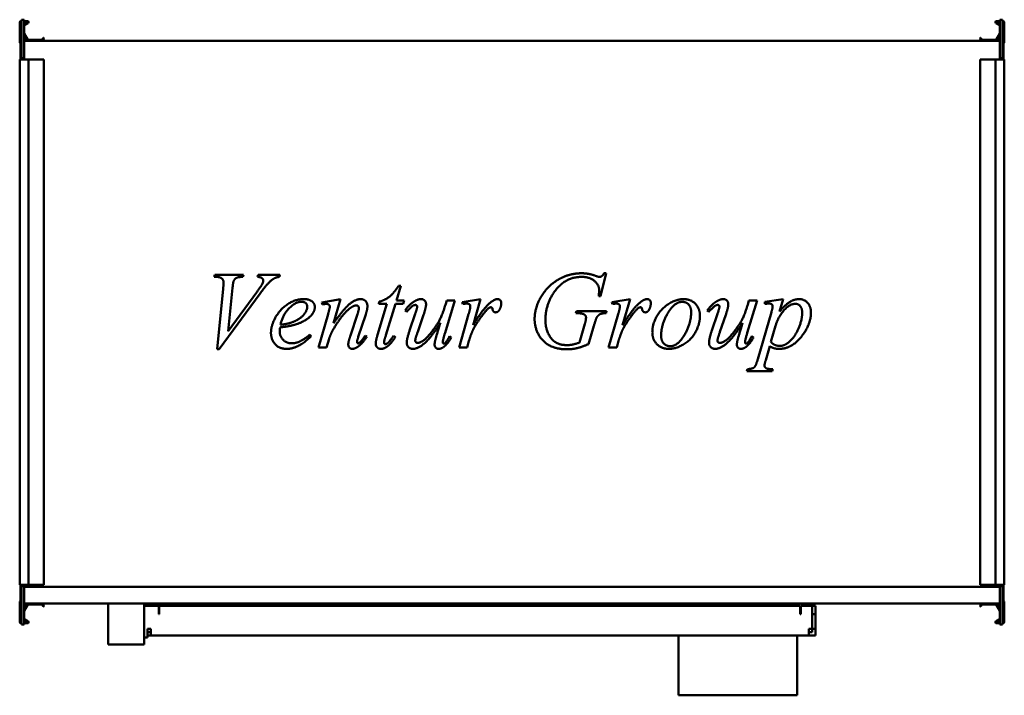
# Model space of a CAD drawing. Header units: millimetres. Extents: x 400 to 1280, y 292 to 896.
import ezdxf

# ---------------------------------------------------------------- set-up
doc = ezdxf.new("R2010")
doc.units = ezdxf.units.MM
doc.header["$LTSCALE"] = 4
doc.layers.add('Widoczne (ISO)', color=7, linetype='Continuous', lineweight=50)

msp = doc.modelspace()

# ---------------------------------------------------------------- linework, layer by layer
at = {"layer": 'Widoczne (ISO)'}
for p, q in [((400, 875.89), (400, 893.69)), ((400.8, 894.09), (401.6, 894.09)), ((400.8, 882.09), (400.8, 894.09)), ((401.2, 894.89), (401.6, 894.89)), ((401.6, 896.09), (401.6, 861.59)), ((404.1, 896.09), (401.6, 896.09)), ((404.1, 861.59), (404.1, 896.09)), ((404.1, 894.89), (407, 894.89)), ((407, 894.09), (404.1, 894.09)), ((404.1, 891.99), (407.1, 893.72)), ((407.5, 893.03), (404.2, 891.12)), ((1275.8, 891.12), (1272.5, 893.03)), ((1272.9, 893.72), (1275.9, 891.99)), ((1273, 894.89), (1275.9, 894.89)), ((1275.9, 894.09), (1273, 894.09)), ((1275.9, 896.09), (1278.4, 896.09)), ((1275.9, 896.09), (1275.9, 861.59)), ((1278.4, 861.59), (1278.4, 896.09)), ((1278.4, 894.89), (1278.8, 894.89)), ((1279.2, 894.09), (1278.4, 894.09)), ((1279.2, 882.09), (1279.2, 894.09)), ((1280, 893.69), (1280, 875.89)), ((401.6, 882.09), (400.8, 882.09)), ((400.8, 882.09), (400.8, 861.59)), ((406.7, 877.69), (404.1, 882.2)), ((404.13, 883.75), (407.39, 878.09)), ((1272.61, 878.09), (1275.87, 883.75)), ((1275.9, 882.2), (1273.3, 877.69)), ((1278.4, 882.09), (1279.2, 882.09)), ((1279.2, 882.09), (1279.2, 861.59)), ((404.1, 879.09), (405.2, 879.09)), ((405.2, 877.49), (404.1, 877.49)), ((404.1, 877.19), (1275.9, 877.19)), ((407.57, 877.99), (419.86, 877.99)), ((420.04, 878.09), (420.98, 879.72)), ((421.67, 879.32), (420.73, 877.69)), ((421.25, 879.79), (421.6, 879.59)), ((1259.27, 877.69), (1258.33, 879.32)), ((1258.4, 879.59), (1258.75, 879.79)), ((1259.02, 879.72), (1259.96, 878.09)), ((1260.14, 877.99), (1272.43, 877.99)), ((1274.8, 879.09), (1275.9, 879.09)), ((1275.9, 877.49), (1274.8, 877.49)), ((400, 860.59), (401.2, 860.59)), ((400, 860.59), (400, 390.59)), ((400.8, 861.59), (401.6, 861.59)), ((400.8, 861.59), (400.8, 860.59)), ((407, 860.59), (401.2, 860.59)), ((401.6, 861.59), (404.1, 861.59)), ((403.3, 860.59), (403.3, 861.59)), ((407, 860.59), (408, 860.59)), ((419.86, 860.59), (408, 860.59)), ((408, 860.59), (408, 390.59)), ((420.04, 860.59), (419.86, 860.59)), ((420.98, 860.59), (420.04, 860.59)), ((420.98, 860.59), (421.25, 860.59)), ((421.6, 860.59), (421.25, 860.59)), ((421.6, 860.59), (421.7, 860.59)), ((421.7, 860.59), (421.7, 390.59)), ((1258.3, 860.59), (1258.4, 860.59)), ((1258.3, 390.59), (1258.3, 860.59)), ((1258.75, 860.59), (1258.4, 860.59)), ((1258.75, 860.59), (1259.02, 860.59)), ((1259.96, 860.59), (1259.02, 860.59)), ((1260.14, 860.59), (1259.96, 860.59)), ((1272, 860.59), (1260.14, 860.59)), ((1272, 860.59), (1273, 860.59)), ((1272, 390.59), (1272, 860.59)), ((1278.8, 860.59), (1273, 860.59)), ((1278.4, 861.59), (1275.9, 861.59)), ((1276.7, 861.59), (1276.7, 860.59)), ((1279.2, 861.59), (1278.4, 861.59)), ((1278.8, 860.59), (1280, 860.59)), ((1279.2, 860.59), (1279.2, 861.59)), ((1280, 390.59), (1280, 860.59)), ((924.05, 669.32), (919.22, 648.83)), ((922.3, 669.32), (924.05, 669.32)), ((573.83, 666.08), (574.3, 667.84)), ((575.58, 666.08), (573.83, 666.08)), ((574.3, 667.84), (600.01, 667.84)), ((600.01, 667.84), (599.48, 666.08)), ((612.49, 666.08), (613.07, 667.84)), ((613.07, 667.84), (632.56, 667.84)), ((632.56, 667.84), (632.08, 666.08)), ((576.48, 601.35), (581.84, 655.46)), ((590.29, 656.42), (586.41, 617.65)), ((586.41, 617.65), (611.8, 652.28)), ((740.79, 658.17), (736.91, 645.11)), ((738.66, 658.17), (740.79, 658.17)), ((614.82, 651.11), (578.23, 601.35)), ((670.1, 643.25), (686.62, 646.22)), ((670.53, 641.5), (670.1, 643.25)), ((686.62, 646.22), (680.41, 624.61)), ((720.93, 642.03), (721.4, 643.94)), ((736.91, 645.11), (743.55, 645.11)), ((743.55, 645.11), (742.75, 642.03)), ((788.9, 645.11), (780.14, 616.11)), ((780.51, 641.13), (781.62, 645.11)), ((781.62, 645.11), (788.9, 645.11)), ((795.48, 643.57), (811.89, 646.22)), ((796.12, 641.82), (795.48, 643.57)), ((811.89, 646.22), (805.2, 622.91)), ((919.22, 648.83), (917.47, 648.83)), ((929.15, 643.57), (945.56, 646.22)), ((929.79, 641.82), (929.15, 643.57)), ((945.56, 646.22), (938.87, 622.91)), ((1059.04, 645.11), (1050.28, 616.11)), ((1050.65, 641.13), (1051.77, 645.11)), ((1051.77, 645.11), (1059.04, 645.11)), ((1066.05, 643.78), (1082.41, 646.22)), ((1066.05, 641.92), (1066.05, 643.78)), ((1082.41, 646.22), (1079.22, 635.18)), ((672.28, 641.76), (670.53, 641.5)), ((719.86, 614.31), (728.25, 642.03)), ((728.25, 642.03), (720.93, 642.03)), ((735.95, 642.03), (727.24, 613.83)), ((742.75, 642.03), (735.95, 642.03)), ((745.88, 634.91), (744.4, 635.97)), ((897.07, 633.64), (897.6, 635.5)), ((898.4, 633.64), (897.07, 633.64)), ((897.6, 635.5), (924.58, 635.5)), ((924.58, 635.5), (924.1, 633.64)), ((1016.03, 634.91), (1014.54, 635.97)), ((1059.73, 592.59), (1071.84, 634.59)), ((666.97, 602.84), (675.63, 632.89)), ((695.54, 613.56), (701.91, 632.84)), ((709.24, 632.36), (702.6, 612.34)), ((748.49, 618.13), (753.48, 632.95)), ((760.97, 632.26), (755.71, 616.96)), ((792.67, 602.84), (801.22, 632.63)), ((926.33, 602.84), (934.88, 632.63)), ((1018.63, 618.13), (1023.62, 632.95)), ((1031.11, 632.26), (1025.85, 616.96)), ((900.42, 607.35), (905.15, 624.08)), ((913.22, 622.43), (908.44, 606.02)), ((1075.5, 622.22), (1071.42, 607.88)), ((659.43, 614.36), (660.39, 612.98)), ((676.48, 610.75), (674.14, 602.84)), ((708.66, 613.3), (710.15, 612.4)), ((734.2, 613.46), (735.79, 612.29)), ((784.23, 612.93), (785.66, 611.81)), ((801.54, 608.89), (800, 602.84)), ((935.2, 608.89), (933.66, 602.84)), ((1054.37, 612.93), (1055.8, 611.81)), ((578.23, 601.35), (576.48, 601.35)), ((674.14, 602.84), (666.97, 602.84)), ((800, 602.84), (792.67, 602.84)), ((933.66, 602.84), (926.33, 602.84)), ((1070.3, 604.06), (1066.74, 591.68)), ((1049.96, 581.86), (1050.44, 583.61)), ((1072.53, 581.86), (1049.96, 581.86)), ((1073.01, 583.61), (1072.53, 581.86)), ((401.2, 390.59), (400, 390.59)), ((400.8, 390.59), (400.8, 389.59)), ((400.8, 369.09), (400.8, 389.59)), ((400.8, 389.59), (401.6, 389.59)), ((401.2, 390.59), (407, 390.59)), ((401.6, 389.59), (401.6, 355.09)), ((401.6, 389.59), (404.1, 389.59)), ((403.3, 389.59), (403.3, 390.59)), ((404.1, 355.09), (404.1, 389.59)), ((404.1, 388.99), (1275.9, 388.99)), ((408, 390.59), (407, 390.59)), ((408, 390.59), (419.86, 390.59)), ((419.86, 390.59), (420.04, 390.59)), ((420.04, 390.59), (420.98, 390.59)), ((421.25, 390.59), (420.98, 390.59)), ((421.25, 390.59), (421.6, 390.59)), ((421.7, 390.59), (421.6, 390.59)), ((1258.4, 390.59), (1258.3, 390.59)), ((1258.4, 390.59), (1258.75, 390.59)), ((1259.02, 390.59), (1258.75, 390.59)), ((1259.02, 390.59), (1259.96, 390.59)), ((1259.96, 390.59), (1260.14, 390.59)), ((1260.14, 390.59), (1272, 390.59)), ((1273, 390.59), (1272, 390.59)), ((1273, 390.59), (1278.8, 390.59)), ((1278.4, 389.59), (1275.9, 389.59)), ((1275.9, 389.59), (1275.9, 355.09)), ((1276.7, 390.59), (1276.7, 389.59)), ((1279.2, 389.59), (1278.4, 389.59)), ((1278.4, 355.09), (1278.4, 389.59)), ((1280, 390.59), (1278.8, 390.59)), ((1279.2, 389.59), (1279.2, 390.59)), ((1279.2, 369.09), (1279.2, 389.59)), ((400, 357.49), (400, 375.29)), ((1275.9, 373.99), (404.1, 373.99)), ((404.1, 373.69), (405.2, 373.69)), ((404.1, 368.99), (406.7, 373.49)), ((405.2, 372.09), (404.1, 372.09)), ((407.39, 373.09), (404.13, 367.43)), ((419.86, 373.19), (407.57, 373.19)), ((420.98, 371.47), (420.04, 373.09)), ((420.73, 373.49), (421.67, 371.87)), ((421.6, 371.59), (421.25, 371.39)), ((479.13, 373.99), (479.13, 337.49)), ((511.13, 337.49), (511.13, 373.99)), ((524.23, 371.99), (511.13, 371.99)), ((524.23, 364.49), (524.23, 371.99)), ((1097.63, 371.99), (524.73, 371.99)), ((524.73, 365.99), (524.73, 371.99)), ((1097.63, 365.99), (1097.63, 371.99)), ((1108.13, 371.99), (1098.13, 371.99)), ((1098.13, 371.99), (1098.13, 364.49)), ((1108.13, 371.99), (1111.23, 371.99)), ((1108.13, 371.99), (1108.13, 351.49)), ((1111.23, 365.99), (1111.23, 371.99)), ((1258.33, 371.87), (1259.27, 373.49)), ((1258.75, 371.39), (1258.4, 371.59)), ((1259.96, 373.09), (1259.02, 371.47)), ((1272.43, 373.19), (1260.14, 373.19)), ((1275.87, 367.43), (1272.61, 373.09)), ((1273.3, 373.49), (1275.9, 368.99)), ((1274.8, 373.69), (1275.9, 373.69)), ((1275.9, 372.09), (1274.8, 372.09)), ((1280, 375.29), (1280, 357.49)), ((400.8, 369.09), (400.8, 357.09)), ((401.6, 369.09), (400.8, 369.09)), ((524.73, 364.49), (524.23, 364.49)), ((524.73, 365.99), (524.73, 364.49)), ((1097.63, 364.49), (1097.63, 365.99)), ((1098.13, 364.49), (1097.63, 364.49)), ((1108.23, 368.99), (1108.13, 368.99)), ((1108.23, 365.99), (1108.23, 368.99)), ((1108.23, 364.49), (1108.23, 365.99)), ((1108.23, 351.49), (1108.23, 364.49)), ((1111.23, 364.49), (1108.23, 364.49)), ((1111.23, 365.99), (1111.23, 364.49)), ((1111.23, 351.49), (1111.23, 364.49)), ((1278.4, 369.09), (1279.2, 369.09)), ((1279.2, 369.09), (1279.2, 357.09)), ((400.8, 357.09), (401.6, 357.09)), ((401.6, 356.29), (401.2, 356.29)), ((404.1, 355.09), (401.6, 355.09)), ((407.1, 357.47), (404.1, 359.2)), ((404.1, 357.09), (407, 357.09)), ((407, 356.29), (404.1, 356.29)), ((404.2, 360.06), (407.5, 358.16)), ((1272.5, 358.16), (1275.8, 360.06)), ((1275.9, 359.2), (1272.9, 357.47)), ((1273, 357.09), (1275.9, 357.09)), ((1275.9, 356.29), (1273, 356.29)), ((1275.9, 355.09), (1278.4, 355.09)), ((1279.2, 357.09), (1278.4, 357.09)), ((1278.8, 356.29), (1278.4, 356.29)), ((514.23, 343.49), (511.13, 343.49)), ((514.23, 351.49), (514.23, 343.49)), ((514.23, 351.49), (517.23, 351.49)), ((517.23, 348.49), (514.23, 348.49)), ((517.23, 345.49), (514.23, 345.49)), ((517.23, 345.49), (517.23, 351.49)), ((1105.23, 345.49), (517.23, 345.49)), ((988.73, 345.49), (988.73, 291.91)), ((1094.73, 345.49), (1094.73, 291.91)), ((1108.13, 351.49), (1105.23, 351.49)), ((1105.23, 351.49), (1105.23, 345.49)), ((1105.23, 348.49), (1108.23, 348.49)), ((1105.23, 345.49), (1111.23, 345.49)), ((1108.23, 348.49), (1108.23, 351.49)), ((1108.23, 351.49), (1111.23, 351.49)), ((1111.23, 351.49), (1111.23, 345.49)), ((511.13, 337.49), (479.13, 337.49)), ((988.73, 291.91), (1094.73, 291.91))]:
    msp.add_line(p, q, dxfattribs=at)
for centre, radius, start, end in [((401.2, 893.69), 1.2, 90, 180), ((404.3, 890.95), 0.2, 120, 180), ((407, 893.89), 1, 300, 90), ((407, 893.89), 0.2, 300, 90), ((1273, 893.89), 1, 90, 240), ((1273, 893.89), 0.2, 90, 240), ((1275.7, 890.95), 0.2, 0, 60), ((1278.8, 893.69), 1.2, 0, 90), ((404.3, 883.85), 0.2, 180, 210), ((1275.7, 883.85), 0.2, 330, 0), ((401, 875.89), 1, 180, 258.46304), ((405.2, 878.29), 0.8, 270, 90), ((407.57, 878.19), 1, 210, 270), ((407.57, 878.19), 0.2, 210, 270), ((419.86, 878.19), 0.2, 270, 330), ((419.86, 878.19), 1, 270, 330), ((421.15, 879.62), 0.2, 60, 150), ((421.5, 879.42), 0.2, 330, 60), ((1258.5, 879.42), 0.2, 120, 210), ((1258.85, 879.62), 0.2, 30, 120), ((1260.14, 878.19), 1, 210, 270), ((1260.14, 878.19), 0.2, 210, 270), ((1272.43, 878.19), 0.2, 270, 330), ((1272.43, 878.19), 1, 270, 330), ((1274.8, 878.29), 0.8, 90, 270), ((1279, 875.89), 1, 281.53696, 0), ((401, 375.29), 1, 101.53696, 180), ((405.2, 372.89), 0.8, 270, 90), ((407.57, 372.99), 1, 90, 150), ((407.57, 372.99), 0.2, 90, 150), ((419.86, 372.99), 1, 30, 90), ((419.86, 372.99), 0.2, 30, 90), ((421.15, 371.57), 0.2, 210, 300), ((421.5, 371.77), 0.2, 300, 30), ((1258.5, 371.77), 0.2, 150, 240), ((1258.85, 371.57), 0.2, 240, 330), ((1260.14, 372.99), 1, 90, 150), ((1260.14, 372.99), 0.2, 90, 150), ((1272.43, 372.99), 1, 30, 90), ((1272.43, 372.99), 0.2, 30, 90), ((1274.8, 372.89), 0.8, 90, 270), ((1279, 375.29), 1, 0, 78.46304), ((404.3, 367.33), 0.2, 150, 180), ((1275.7, 367.33), 0.2, 0, 30), ((401.2, 357.49), 1.2, 180, 270), ((404.3, 360.24), 0.2, 180, 240), ((407, 357.29), 1, 270, 60), ((407, 357.29), 0.2, 270, 60), ((1273, 357.29), 1, 120, 270), ((1273, 357.29), 0.2, 120, 270), ((1275.7, 360.24), 0.2, 300, 0), ((1278.8, 357.49), 1.2, 270, 0)]:
    msp.add_arc(centre, radius, start, end, dxfattribs=at)
for points in [[(884.12, 665.18), (892.72, 669.32), (902.12, 669.32)], [(902.12, 669.32), (909.07, 669.32), (914.76, 666.99)], [(918.1, 666.08), (919.27, 666.08), (920.97, 667.2), (922.3, 669.32)], [(582.22, 661.04), (582.22, 663.22), (579.03, 666.08), (575.58, 666.08)], [(581.84, 655.46), (582.22, 659.61), (582.22, 661.04)], [(591.24, 662.42), (590.77, 661.36), (590.29, 656.42)], [(599.48, 666.08), (595.28, 666.03), (592.2, 664.38), (591.24, 662.42)], [(611.8, 652.28), (615.94, 657.91), (617, 660.08)], [(617.69, 662.69), (617.69, 663.96), (615.51, 665.87), (612.49, 666.08)], [(628.36, 665.18), (625.71, 663.91), (620.5, 658.86), (614.82, 651.11)], [(617, 660.08), (617.69, 661.57), (617.69, 662.69)], [(632.08, 666.08), (629.74, 665.87), (628.36, 665.18)], [(860.22, 628.01), (860.22, 636.45), (867.28, 651.64), (877.9, 662.15), (884.12, 665.18)], [(902.12, 666.08), (887.04, 666.08), (877.48, 652.12)], [(917.89, 654.14), (917.89, 658.86), (909.5, 666.08), (902.12, 666.08)], [(914.76, 666.99), (917.04, 666.08), (918.1, 666.08)], [(721.4, 643.94), (726.71, 645.37), (734.04, 651.11), (738.66, 658.17)], [(877.48, 652.12), (869.88, 641.07), (869.88, 627.37)], [(917.47, 648.83), (917.89, 652.44), (917.89, 654.14)], [(624.59, 615.85), (624.59, 623.02), (633.41, 637.94), (646.74, 646.22), (653.8, 646.22)], [(652, 643.83), (646.95, 643.83), (635.69, 633.42), (633.04, 623.28)], [(656.99, 639.32), (656.99, 641.34), (654.39, 643.83), (652, 643.83)], [(653.8, 646.22), (658.9, 646.22), (663.78, 642.08), (663.78, 639.27)], [(680.41, 624.61), (689.97, 637.83), (700.16, 646.22), (704.89, 646.22)], [(704.89, 646.22), (707.44, 646.22), (710.78, 642.72), (710.78, 639.96)], [(744.4, 635.97), (748.33, 641.55), (752.68, 644.15)], [(752.68, 644.15), (756.03, 646.22), (758.84, 646.22)], [(758.84, 646.22), (760.75, 646.22), (763.2, 643.51), (763.2, 641.44)], [(805.2, 622.91), (813.7, 637.25), (820.55, 642.98)], [(820.55, 642.98), (824.48, 646.22), (826.92, 646.22)], [(826.92, 646.22), (828.52, 646.22), (830.37, 644.36), (830.37, 642.56)], [(830.37, 642.56), (830.37, 639.43), (828.73, 636.56)], [(938.87, 622.91), (947.36, 637.25), (954.21, 642.98)], [(954.21, 642.98), (958.14, 646.22), (960.59, 646.22)], [(960.59, 646.22), (962.18, 646.22), (964.04, 644.36), (964.04, 642.56)], [(964.04, 642.56), (964.04, 639.43), (962.39, 636.56)], [(965.42, 616.75), (965.42, 623.81), (973.54, 637.99), (987.09, 646.22), (993.4, 646.22)], [(992.24, 643.73), (985.17, 643.73), (973.28, 623.55), (973.28, 613.62)], [(1000.1, 634.54), (1000.1, 639), (995.74, 643.73), (992.24, 643.73)], [(993.4, 646.22), (999.78, 646.22), (1007.96, 637.89), (1007.96, 631.25)], [(1014.54, 635.97), (1018.47, 641.55), (1022.82, 644.15)], [(1022.82, 644.15), (1026.17, 646.22), (1028.99, 646.22)], [(1028.99, 646.22), (1030.9, 646.22), (1033.34, 643.51), (1033.34, 641.44)], [(1079.22, 635.18), (1084.43, 641.34), (1092.6, 646.22), (1096.91, 646.22)], [(1096.91, 646.22), (1101.15, 646.22), (1107.21, 639.48), (1107.21, 634.06)], [(644.88, 626.04), (650.93, 628.7), (656.99, 636.03), (656.99, 639.32)], [(663.78, 639.27), (663.78, 635.28), (660.55, 631.67)], [(674.25, 641.97), (673.72, 641.97), (672.28, 641.76)], [(677.17, 639.37), (677.17, 640.38), (675.47, 641.97), (674.25, 641.97)], [(675.63, 632.89), (677.17, 638.26), (677.17, 639.37)], [(697.29, 639.43), (693.47, 637.3), (685.19, 627.37), (680.57, 619.67)], [(700.8, 640.59), (699.36, 640.59), (697.29, 639.43)], [(703.14, 638.42), (703.14, 639.37), (701.75, 640.59), (700.8, 640.59)], [(701.91, 632.84), (703.14, 636.45), (703.14, 638.42)], [(710.78, 639.96), (710.78, 637.09), (709.24, 632.36)], [(753.74, 640.97), (752.52, 640.97), (750.13, 639.53), (745.88, 634.91)], [(753.48, 632.95), (755.28, 638.26), (755.28, 639.59)], [(755.28, 639.59), (755.28, 640.12), (754.33, 640.97), (753.74, 640.97)], [(755.82, 607.09), (757.46, 607.09), (762.77, 610.22), (771.59, 621.16), (777.32, 630.72), (780.51, 641.13)], [(763.2, 641.44), (763.2, 638.84), (760.97, 632.26)], [(799.63, 642.24), (798.67, 642.24), (796.12, 641.82)], [(802.07, 641.5), (801.11, 642.24), (799.63, 642.24)], [(801.22, 632.63), (802.76, 637.83), (802.76, 640.01)], [(802.76, 640.01), (802.76, 640.91), (802.07, 641.5)], [(815.93, 634.75), (811.95, 630.08), (807.27, 622.59)], [(819.7, 638.52), (818.43, 637.83), (815.93, 634.75)], [(821.24, 638.89), (820.39, 638.89), (819.7, 638.52)], [(822.14, 638.52), (821.77, 638.89), (821.24, 638.89)], [(822.57, 637.3), (822.46, 638.2), (822.14, 638.52)], [(825.44, 634.38), (824.32, 634.38), (822.78, 635.81), (822.57, 637.3)], [(828.73, 636.56), (827.61, 634.38), (825.44, 634.38)], [(904.93, 632.26), (902.91, 633.64), (898.4, 633.64)], [(924.1, 633.64), (920.39, 633.58), (917.04, 631.94), (915.82, 629.97)], [(933.29, 642.24), (932.33, 642.24), (929.79, 641.82)], [(935.73, 641.5), (934.78, 642.24), (933.29, 642.24)], [(934.88, 632.63), (936.42, 637.83), (936.42, 640.01)], [(936.42, 640.01), (936.42, 640.91), (935.73, 641.5)], [(949.59, 634.75), (945.61, 630.08), (940.94, 622.59)], [(953.36, 638.52), (952.09, 637.83), (949.59, 634.75)], [(954.9, 638.89), (954.05, 638.89), (953.36, 638.52)], [(955.81, 638.52), (955.44, 638.89), (954.9, 638.89)], [(956.23, 637.3), (956.13, 638.2), (955.81, 638.52)], [(959.1, 634.38), (957.98, 634.38), (956.44, 635.81), (956.23, 637.3)], [(962.39, 636.56), (961.28, 634.38), (959.1, 634.38)], [(981.4, 604.11), (988.2, 604.11), (1000.1, 624.18), (1000.1, 634.54)], [(1023.89, 640.97), (1022.67, 640.97), (1020.28, 639.53), (1016.03, 634.91)], [(1023.62, 632.95), (1025.43, 638.26), (1025.43, 639.59)], [(1025.43, 639.59), (1025.43, 640.12), (1024.47, 640.97), (1023.89, 640.97)], [(1025.96, 607.09), (1027.6, 607.09), (1032.91, 610.22), (1041.73, 621.16), (1047.47, 630.72), (1050.65, 641.13)], [(1033.34, 641.44), (1033.34, 638.84), (1031.11, 632.26)], [(1069.93, 642.24), (1068.55, 642.24), (1066.05, 641.92)], [(1072.96, 639.53), (1072.96, 640.81), (1071.47, 642.24), (1069.93, 642.24)], [(1071.84, 634.59), (1072.96, 638.58), (1072.96, 639.53)], [(1093.4, 642.03), (1088.14, 642.03), (1077.84, 630.19), (1075.5, 622.22)], [(1107.21, 634.06), (1107.21, 623.49), (1090.06, 601.72), (1078.69, 601.72)], [(1079.49, 604.38), (1082.04, 604.38), (1087.24, 607.14), (1092.23, 612.61), (1096.22, 619.72), (1099.35, 629.39), (1099.35, 634.12)], [(1099.35, 634.12), (1099.35, 637.94), (1095.79, 642.03), (1093.4, 642.03)], [(633.04, 623.28), (640.31, 624.08), (644.88, 626.04)], [(660.55, 631.67), (656.3, 626.95), (648.07, 624.03)], [(775.99, 624.98), (767.55, 611.65), (756.13, 601.72), (751.35, 601.72)], [(771.48, 609.79), (772.28, 613.09), (775.99, 624.98)], [(889.32, 601.35), (879.07, 601.35), (866.33, 609.05), (860.22, 621.74), (860.22, 628.01)], [(869.88, 627.37), (869.88, 618.29), (879.34, 605.07), (889.21, 605.07)], [(906.15, 629.6), (906.15, 631.35), (904.93, 632.26)], [(905.15, 624.08), (906.15, 627.53), (906.15, 629.6)], [(915.82, 629.97), (915.02, 628.7), (913.22, 622.43)], [(1007.96, 631.25), (1007.96, 624.03), (1000.31, 609.95), (986.71, 601.72), (980.29, 601.72)], [(1046.14, 624.98), (1037.69, 611.65), (1026.28, 601.72), (1021.5, 601.72)], [(1041.62, 609.79), (1042.42, 613.09), (1046.14, 624.98)], [(632.72, 620.95), (632.45, 618.56), (632.45, 616.96)], [(632.45, 616.96), (632.45, 612.71), (638.61, 606.71), (643.02, 606.71)], [(648.07, 624.03), (642.6, 622.06), (632.72, 620.95)], [(680.57, 619.67), (678.12, 615.58), (676.48, 610.75)], [(745.94, 607.09), (745.94, 610.7), (748.49, 618.13)], [(755.71, 616.96), (753.53, 610.75), (753.53, 609.1)], [(780.14, 616.11), (778.17, 609.63), (778.17, 607.93)], [(807.27, 622.59), (805.26, 619.41), (803.82, 615.42)], [(940.94, 622.59), (938.92, 619.41), (937.49, 615.42)], [(980.29, 601.72), (973.7, 601.72), (965.42, 610.11), (965.42, 616.75)], [(1016.08, 607.09), (1016.08, 610.7), (1018.63, 618.13)], [(1025.85, 616.96), (1023.67, 610.75), (1023.67, 609.1)], [(1050.28, 616.11), (1048.32, 609.63), (1048.32, 607.93)], [(638.72, 601.72), (631.71, 601.72), (624.59, 610.54), (624.59, 615.85)], [(660.39, 612.98), (649.02, 601.72), (638.72, 601.72)], [(643.02, 606.71), (646.53, 606.71), (653, 609.53), (659.43, 614.36)], [(693.68, 605.65), (693.68, 607.99), (695.54, 613.56)], [(702.6, 612.34), (701.49, 608.89), (701.49, 608.15)], [(701.49, 608.15), (701.49, 607.51), (702.18, 606.61), (702.55, 606.61)], [(710.15, 612.4), (705.9, 606.13), (702.13, 603.53)], [(703.77, 607.19), (706, 609.16), (708.66, 613.3)], [(718.22, 606.39), (718.22, 609), (719.86, 614.31)], [(727.24, 613.83), (725.65, 609), (725.65, 607.56)], [(725.65, 607.56), (725.65, 606.82), (726.34, 605.97), (726.82, 605.97)], [(726.82, 605.97), (727.88, 605.97), (729.63, 607.56)], [(735.79, 612.29), (731.65, 605.92), (727.88, 603.42)], [(729.63, 607.56), (730.64, 608.52), (734.2, 613.46)], [(753.53, 609.1), (753.53, 608.15), (754.75, 607.09), (755.82, 607.09)], [(770.84, 605.49), (770.84, 607.14), (771.48, 609.79)], [(778.17, 607.93), (778.17, 607.14), (778.65, 606.39), (779.07, 606.39)], [(785.66, 611.81), (782.37, 605.97), (778.86, 603.37)], [(779.07, 606.39), (779.71, 606.39), (781.2, 607.78), (784.23, 612.93)], [(803.82, 615.42), (801.8, 610.01), (801.54, 608.89)], [(889.21, 605.07), (891.66, 605.07), (896.01, 605.92), (900.42, 607.35)], [(937.49, 615.42), (935.47, 610.01), (935.2, 608.89)], [(973.28, 613.62), (973.28, 609.05), (977.9, 604.11), (981.4, 604.11)], [(1023.67, 609.1), (1023.67, 608.15), (1024.9, 607.09), (1025.96, 607.09)], [(1040.99, 605.49), (1040.99, 607.14), (1041.62, 609.79)], [(1048.32, 607.93), (1048.32, 607.14), (1048.79, 606.39), (1049.22, 606.39)], [(1055.8, 611.81), (1052.51, 605.97), (1049.01, 603.37)], [(1049.22, 606.39), (1049.86, 606.39), (1051.34, 607.78), (1054.37, 612.93)], [(1071.42, 607.88), (1074.39, 604.38), (1079.49, 604.38)], [(697.4, 601.72), (695.7, 601.72), (693.68, 603.85), (693.68, 605.65)], [(702.13, 603.53), (699.47, 601.72), (697.4, 601.72)], [(702.55, 606.61), (703.03, 606.61), (703.77, 607.19)], [(722.78, 601.72), (720.77, 601.72), (718.22, 604.32), (718.22, 606.39)], [(727.88, 603.42), (725.39, 601.72), (722.78, 601.72)], [(751.35, 601.72), (749.07, 601.72), (745.94, 604.75), (745.94, 607.09)], [(774.4, 601.72), (772.81, 601.72), (770.84, 603.85), (770.84, 605.49)], [(778.86, 603.37), (776.58, 601.72), (774.4, 601.72)], [(908.44, 606.02), (901.85, 603.21), (893.78, 601.35), (889.32, 601.35)], [(1021.5, 601.72), (1019.21, 601.72), (1016.08, 604.75), (1016.08, 607.09)], [(1044.54, 601.72), (1042.95, 601.72), (1040.99, 603.85), (1040.99, 605.49)], [(1049.01, 603.37), (1046.72, 601.72), (1044.54, 601.72)], [(1078.69, 601.72), (1076.3, 601.72), (1072.58, 602.73), (1070.3, 604.06)], [(1050.44, 583.61), (1054.9, 583.83), (1058.03, 586.48), (1059.73, 592.59)], [(1066.74, 591.68), (1065.68, 588.07), (1065.68, 586.96)], [(1065.68, 586.96), (1065.68, 585.9), (1066.8, 584.41), (1069.29, 583.61), (1073.01, 583.61)]]:
    msp.add_open_spline(points, degree=2, dxfattribs=at)

doc.saveas('drawing.dxf')
